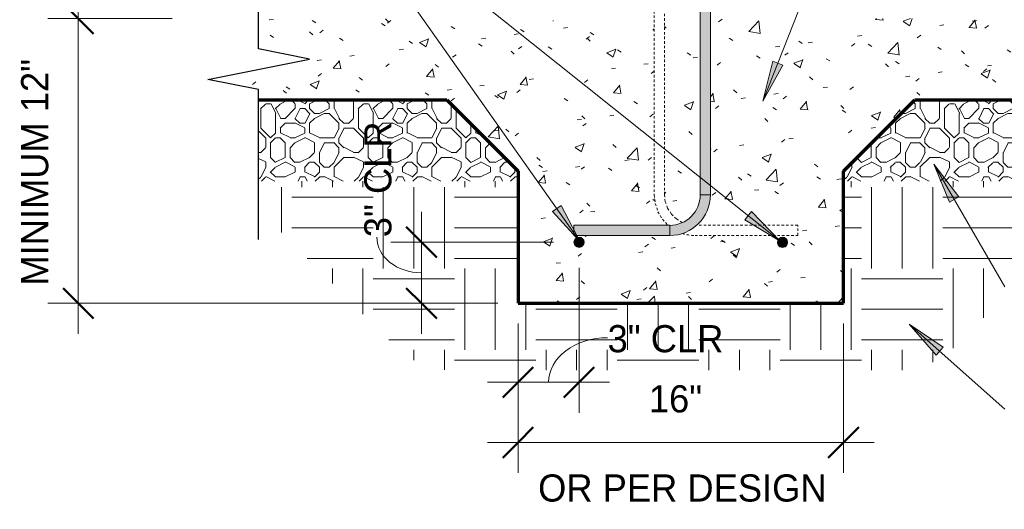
# Model space of a CAD drawing. Header units: inches. Extents: x 298 to 1415, y -40 to 187.
# Tile 16 of 32: x 1064 to 1112, y 32 to 56. Entities that reach past the tile are written whole.
import ezdxf

# ---------------------------------------------------------------- set-up
doc = ezdxf.new("R2010")
doc.units = ezdxf.units.IN
doc.header["$MEASUREMENT"] = 0
doc.linetypes.add('Hidden 1_8_', pattern=[0.1875, 0.125, -0.0625])
doc.layers.add('A-ANNO-DIMS', color=1, linetype='Continuous')
for name, color, linetype, lineweight in [('A-ANNO-DIMS-16', 1, 'Continuous', 9), ('A-ANNO-TEXT', 2, 'Continuous', 9), ('A-DETL', 5, 'Continuous', 70), ('A-DETL-GENF', 3, 'Continuous', 9), ('A-DETL-HLIN', 3, 'Continuous', 70), ('A-DETL-LLIN', 3, 'Continuous', 9), ('A-DETL-MBND', 5, 'Hidden 1_8_', 9)]:
    doc.layers.add(name, color=color, linetype=linetype, lineweight=lineweight)
doc.dimstyles.new('Linear_-_3_32__SBT_INCH_INCREM', dxfattribs={"dimscale": 12, "dimtxt": 0.125, "dimasz": 0.18, "dimexe": 0.125, "dimexo": 0.005208, "dimgap": 0.083333, "dimtad": 1, "dimtoh": 1, "dimdec": 0, "dimzin": 1, "dimdsep": 46, "dimlunit": 5, "dimtxsty": 'Standard', "dimtsz": 0.088388, "dimcen": 0.09, "dimdle": 0.125, "dimazin": 0, "dimtfac": 1, "dimtdec": 0, "dimtmove": 0, "dimatfit": 3, "dimfxl": 0, "dimtvp": 1, "dimtolj": 1, "dimtzin": 0, "dimarcsym": 0})
doc.dimstyles.new('Linear_-_3_32__SBT_TO_1_256', dxfattribs={"dimscale": 12, "dimtxt": 0.125, "dimasz": 0.18, "dimexe": 0.125, "dimexo": 0.005208, "dimgap": 0.083333, "dimtad": 1, "dimtoh": 1, "dimdec": 8, "dimzin": 3, "dimdsep": 46, "dimlunit": 4, "dimtxsty": 'Standard', "dimtsz": 0.088388, "dimcen": 0.09, "dimdle": 0.125, "dimazin": 1, "dimtfac": 1, "dimtdec": 8, "dimtmove": 0, "dimatfit": 3, "dimfxl": 0, "dimtvp": 1, "dimtolj": 1, "dimtzin": 0, "dimarcsym": 0})
pattern_1 = [(0, (985.105, 0), (4.8, 4.8), [0.48, -0.72, 0.24, -0.72, -2.64]), (0, (985.105, 0), (4.8, 4.8), [-2.16, 0.24, -2.4]), (0, (987.505, 0.48), (4.8, 4.8), [0.24, -4.56]), (0, (986.065, 0.72), (4.8, 4.8), [0.24, -0.48, 0.24, -3.84]), (0, (988.465, 0.96), (4.8, 4.8), [0.48, -4.32]), (0, (988.945, 1.2), (4.8, 4.8), [0.24, -4.56]), (0, (987.505, 1.68), (4.8, 4.8), [0.48, -4.32]), (0, (985.105, 1.92), (4.8, 4.8), [0.24, -0.48, 0.24, -1.2, -2.64]), (0, (985.105, 1.92), (4.8, 4.8), [-2.16, 0.72, -1.92]), (0, (988.465, 2.4), (4.8, 4.8), [0.48, -4.32]), (0, (985.585, 2.64), (4.8, 4.8), [0.48, -0.24, 0.24, -1.92, -1.92]), (0, (985.585, 2.64), (4.8, 4.8), [-2.88, 0.24, -1.68]), (0, (985.345, 2.88), (4.8, 4.8), [0.24, -4.56]), (0, (987.025, 3.12), (4.8, 4.8), [0.24, -0.24, 0.24, -4.08]), (0, (986.305, 3.36), (4.8, 4.8), [0.24, -4.56]), (0, (989.425, 3.6), (4.8, 4.8), [0.24, -4.56]), (0, (987.265, 3.84), (4.8, 4.8), [0.24, -1.92, 0.24, -2.4]), (0, (987.265, 4.08), (4.8, 4.8), [0.48, -4.32]), (0, (988.225, 4.32), (4.8, 4.8), [0.48, -4.32]), (0, (985.345, 4.56), (4.8, 4.8), [0.24, -2.88, 0.48, -1.2]), (90, (985.105, 2.16), (-4.8, 4.8), [0.96, -0.96, 0.48, -2.4]), (90, (985.345, 2.16), (-4.8, 4.8), [0.24, -1.68, 0.48, -2.4]), (90, (985.585, 0.96), (-4.8, 4.8), [0.72, -4.08]), (90, (985.825, 0.96), (-4.8, 4.8), [0.48, -4.32]), (90, (986.065, 0.24), (-4.8, 4.8), [0.24, -2.88, 0.24, -0.24, -1.2]), (90, (986.065, 0.24), (-4.8, 4.8), [-3.6, 0.48, -0.72]), (90, (986.545, 0.24), (-4.8, 4.8), [0.24, -1.68, 0.24, -2.64]), (90, (986.785, 2.16), (-4.8, 4.8), [0.48, -0.72, 0.24, -0.24, -3.12]), (90, (986.785, 2.16), (-4.8, 4.8), [-1.68, 0.48, -2.64]), (90, (987.025, 1.2), (-4.8, 4.8), [0.48, -2.64, 0.24, -1.44]), (90, (987.265, 0.24), (-4.8, 4.8), [0.24, -0.24, 0.48, -3.84]), (90, (987.745, 3.36), (-4.8, 4.8), [0.24, -4.56]), (90, (987.985, 3.36), (-4.8, 4.8), [0.48, -0.48, 0.24, -0.24, -3.36]), (90, (987.985, 3.36), (-4.8, 4.8), [-1.44, 0.48, -2.88]), (90, (988.225, 1.2), (-4.8, 4.8), [0.24, -0.24, 0.24, -0.48, -3.6]), (90, (988.225, 1.2), (-4.8, 4.8), [-1.2, 0.24, -3.36]), (90, (988.945, 2.88), (-4.8, 4.8), [0.96, -3.84]), (90, (989.185, 2.4), (-4.8, 4.8), [0.96, -0.72, 0.48, -2.64]), (90, (989.425, 0.48), (-4.8, 4.8), [0.24, -0.72, 0.48, -3.36]), (90, (989.665, 0.96), (-4.8, 4.8), [0.72, -4.08]), (45, (987.025, 0), (4e-16, 4.79984), [0.339, -6.449]), (45, (989.665, 0.24), (4e-16, 4.79984), [0.339, -5.77, 0.339, -0.339]), (45, (986.545, 0.48), (4e-16, 4.79984), [0.339, -2.715, 0.339, -3.394]), (45, (987.745, 0.48), (4e-16, 4.79984), [0.339, -5.431, 0.339, -0.679]), (45, (987.985, 0.48), (4e-16, 4.79984), [0.679, -2.715, 0.679, -2.715]), (45, (986.785, 0.96), (4e-16, 4.79984), [0.339, -3.055, 0.339, -0.339, -2.715]), (45, (986.785, 0.96), (4e-16, 4.79984), [-4.073, 0.339, -2.376]), (45, (989.185, 1.2), (4e-16, 4.79984), [0.339, -0.339, 0.339, -5.77]), (45, (985.825, 1.44), (4e-16, 4.79984), [0.339, -4.073, 0.339, -2.037]), (45, (989.665, 1.92), (4e-16, 4.79984), [0.339, -0.339, 0.339, -1.358, -4.413]), (45, (989.665, 1.92), (4e-16, 4.79984), [-2.376, 0.339, -4.073]), (45, (986.785, 2.64), (4e-16, 4.79984), [0.339, -6.449]), (45, (985.585, 2.88), (4e-16, 4.79984), [0.679, -6.109]), (45, (985.105, 3.36), (4e-16, 4.79984), [0.339, -0.339, 0.339, -5.77]), (45, (987.745, 4.08), (4e-16, 4.79984), [0.339, -6.449]), (45, (989.185, 4.56), (4e-16, 4.79984), [0.339, -6.449]), (135, (987.265, 0.48), (4e-16, 4.79984), [0.339, -6.449]), (135, (987.505, 0.48), (4e-16, 4.79984), [0.339, -6.449]), (135, (986.065, 0.72), (4e-16, 4.79984), [0.339, -1.358, 0.679, -4.412]), (135, (985.105, 0.72), (4e-16, 4.79984), [0.339, -6.449]), (135, (988.225, 1.44), (4e-16, 4.79984), [0.339, -2.715, 0.339, -3.394]), (135, (988.465, 1.44), (4e-16, 4.79984), [0.339, -2.037, 0.339, -2.036, -2.037]), (135, (988.465, 1.44), (4e-16, 4.79984), [-4.752, 0.339, -1.697]), (135, (985.585, 1.68), (4e-16, 4.79984), [0.339, -6.449]), (135, (989.425, 1.92), (4e-16, 4.79984), [0.679, -1.697, 0.339, -0.339, -3.734]), (135, (989.425, 1.92), (4e-16, 4.79984), [-3.054, 0.339, -3.394]), (135, (986.305, 2.64), (4e-16, 4.79984), [0.339, -6.449]), (135, (988.225, 2.64), (4e-16, 4.79984), [0.679, -6.109]), (135, (988.465, 2.64), (4e-16, 4.79984), [0.339, -6.449]), (135, (987.025, 3.12), (4e-16, 4.79984), [0.339, -6.449]), (135, (985.585, 3.84), (4e-16, 4.79984), [0.339, -6.449]), (135, (989.425, 3.84), (4e-16, 4.79984), [0.339, -6.449]), (26.565, (985.585, 0), (4.799944, -0.00045), [0.537, -10.196]), (26.565, (985.105, 0.48), (4.799944, -0.00045), [0.537, -10.196]), (26.565, (985.105, 0.72), (4.799944, -0.00045), [0.537, -10.196]), (26.565, (986.305, 0.72), (4.799944, -0.00045), [0.537, -10.196]), (26.565, (986.065, 1.68), (4.799944, -0.00045), [0.537, -10.196]), (26.565, (986.065, 1.92), (4.799944, -0.00045), [0.537, -10.196]), (26.565, (987.025, 2.88), (4.799944, -0.00045), [0.537, -10.196]), (26.565, (987.265, 3.12), (4.799944, -0.00045), [0.537, -10.196]), (26.565, (985.345, 3.6), (4.799944, -0.00045), [0.537, -10.196]), (26.565, (986.785, 3.6), (4.799944, -0.00045), [0.537, -10.196]), (63.435, (989.185, 0), (-0.00045, 4.799944), [0.537, -10.196]), (63.435, (987.985, 0.72), (-0.00045, 4.799944), [0.537, -10.196]), (63.435, (987.265, 1.2), (-0.00045, 4.799944), [0.537, -10.196]), (63.435, (987.985, 1.92), (-0.00045, 4.799944), [0.537, -10.196]), (63.435, (988.225, 1.92), (-0.00045, 4.799944), [0.537, -10.196]), (63.435, (986.545, 2.64), (-0.00045, 4.799944), [0.537, -10.196]), (63.435, (986.065, 2.88), (-0.00045, 4.799944), [0.537, -10.196]), (63.435, (987.985, 3.84), (-0.00045, 4.799944), [0.537, -10.196]), (63.435, (986.065, 4.32), (-0.00045, 4.799944), [0.537, -10.196]), (116.565, (985.345, 2.88), (0.00045, 4.799944), [0.537, -10.196]), (116.565, (988.225, 2.88), (0.00045, 4.799944), [0.537, -10.196]), (116.565, (985.105, 3.12), (0.00045, 4.799944), [0.537, -10.196]), (116.565, (988.945, 3.84), (0.00045, 4.799944), [0.537, -10.196]), (116.565, (985.825, 4.08), (0.00045, 4.799944), [0.537, -10.196]), (116.565, (986.785, 4.32), (0.00045, 4.799944), [0.537, -10.196]), (153.435, (987.025, 0), (-4.799944, -0.00045), [0.537, -10.196]), (153.435, (986.065, 0.48), (-4.799944, -0.00045), [0.537, -10.196]), (153.435, (989.425, 0.72), (-4.799944, -0.00045), [0.537, -10.196]), (153.435, (988.945, 1.2), (-4.799944, -0.00045), [0.537, -10.196]), (153.435, (987.025, 1.68), (-4.799944, -0.00045), [0.537, -10.196]), (153.435, (985.825, 1.92), (-4.799944, -0.00045), [0.537, -10.196]), (153.435, (987.265, 1.92), (-4.799944, -0.00045), [0.537, -10.196]), (153.435, (986.545, 2.4), (-4.799944, -0.00045), [0.537, -10.196]), (153.435, (986.545, 3.6), (-4.799944, -0.00045), [0.537, -10.196]), (153.435, (985.105, 4.56), (-4.799944, -0.00045), [0.537, -10.196]), (153.435, (987.985, 4.56), (-4.799944, -0.00045), [0.537, -10.196]), (153.435, (988.465, 4.56), (-4.799944, -0.00045), [0.537, -10.196])]
pattern_2 = [(50, (985.105, 0), (4.59071, -0.40187), [0.48, -5.28]), (355, (985.105, 0), (-0.88784, 4.8137), [0.384, -4.224]), (100.451, (985.487, -0.033), (3.70197, 4.41272), [0.408, -4.487]), (46.184, (985.105, 1.28), (6.83066, -1.05904), [0.72, -7.92]), (96.636, (985.674, 1.192), (5.98166, 6.234), [0.612, -6.731]), (351.184, (985.105, 1.28), (5.98208, 6.23382), [0.576, -6.336]), (21, (985.745, 0.96), (3.82029, -2.5771), [0.48, -5.28]), (326, (985.745, 0.96), (1.5572, 4.64059), [0.384, -4.224]), (71.451, (986.063, 0.745), (5.37715, 2.0647), [0.408, -4.487]), (37.5, (985.105, 0), (0.077972, 2.130786), [0.211, -3.962, 0.211, -4.077, -4.24]), (37.5, (985.105, 0), (0.077972, 2.130786), [-8.461, 0.211, -4.029]), (7.5, (985.105, 0), (1.683907, 2.52439), [0.211, -2.234, 0.211, -3.866, -1.616]), (7.5, (985.105, 0), (1.683907, 2.52439), [-6.522, 0.211, -1.405]), (327.5, (983.678, 0), (3.416527, -0.144297), [0.211, -1.389, 0.211, -4.781, -6.624]), (327.5, (983.678, 0), (3.416527, -0.144297), [-6.592, 0.211, -6.413]), (317.5, (983.038, 0), (3.732463, 0.640715), [0.211, -1.869, 0.211, -3.104, -4.704]), (317.5, (983.038, 0), (3.732463, 0.640715), [-5.395, 0.211, -4.493])]

# ---------------------------------------------------------------- blocks, each defined once
blk = doc.blocks.new('Break Line1 - B_ WITH SLAB0')
at = {"layer": 'A-DETL-GENF', "lineweight": 30}
for p, q in [((-1, 0), (-0.5, 2.5)), ((-0.5, 2.5), (0.5, -2.5)), ((-8.372, 0), (-1, 0)), ((0.5, -2.5), (1, 0)), ((1, 0), (7.558, 0))]:
    blk.add_line(p, q, dxfattribs=at)
blk = doc.blocks.new('Reinf Bar Secti_ WITH SLAB0')
at = {"layer": 'A-DETL-GENF'}
h = blk.add_hatch(color=256, dxfattribs=at)
edge = h.paths.add_edge_path(flags=0)
edge.add_arc((0, 0), 0.25, 180, 360)
edge.add_arc((0, 0), 0.25, 0, 180)
for start, end in [(0, 180), (180, 0)]:
    blk.add_arc((0, 0), 0.25, start, end, dxfattribs=at)
blk = doc.blocks.new('Reinf Bar Secti_ WITH SLAB3')
at = {"layer": 'A-DETL-GENF'}
h = blk.add_hatch(color=256, dxfattribs=at)
edge = h.paths.add_edge_path(flags=0)
edge.add_arc((0, 0), 0.25, 180, 360)
edge.add_arc((0, 0), 0.25, 360, 540)
for start, end in [(360, 180), (180, 360)]:
    blk.add_arc((0, 0), 0.25, start, end, dxfattribs=at)
blk = doc.blocks.new('Reinf Bar Eleva_ WITH SLAB1')
at = {"layer": 'A-DETL-GENF'}
blk.add_hatch(color=256, dxfattribs=at).paths.add_polyline_path([(32.67, 0), (0, 0), (0, -0.5), (32.67, -0.5)], flags=0)
for p, q in [((32.67, 0), (0, 0)), ((0, 0), (0, -0.5)), ((32.67, -0.5), (32.67, 0)), ((0, -0.5), (32.67, -0.5))]:
    blk.add_line(p, q, dxfattribs=at)
blk = doc.blocks.new('Reinf Bar Eleva_ WITH SLAB2')
at = {"layer": 'A-DETL-GENF'}
blk.add_hatch(color=256, dxfattribs=at).paths.add_polyline_path([(4.706, 0), (0, 0), (0, -0.5), (4.706, -0.5)], flags=0)
for p, q in [((4.706, 0), (0, 0)), ((0, 0), (0, -0.5)), ((4.706, -0.5), (4.706, 0)), ((0, -0.5), (4.706, -0.5))]:
    blk.add_line(p, q, dxfattribs=at)
blk = doc.blocks.new('DIMBLOCK51-INTE_ WITH SLAB0')
at = {"layer": 'A-ANNO-DIMS-16'}
for p, q in [((1066.617, 57.295), (1066.617, 40.295)), ((1071.229, 55.795), (1065.117, 55.795)), ((1066.617, 55.795), (1071.229, 55.795)), ((1087.229, 41.795), (1065.117, 41.795)), ((1066.617, 41.795), (1087.229, 41.795))]:
    blk.add_line(p, q, dxfattribs=at)
at = {"layer": 'A-ANNO-DIMS-16', "lineweight": 50}
for p, q in [((1066.617, 55.795), (1065.867, 56.545)), ((1066.617, 55.795), (1067.367, 55.045)), ((1066.617, 41.795), (1065.867, 42.545)), ((1066.617, 41.795), (1067.367, 41.045))]:
    blk.add_line(p, q, dxfattribs=at)
at = {"layer": 'A-ANNO-DIMS-16', "color": 0, "insert": (1063.806, 42.664), "char_height": 1.33411, "width": 14.71429, "attachment_point": 1, "rotation": 90, "line_spacing_factor": 1.070803}
blk.add_mtext('\\fStylus BT|b0|i0|c0|p34|;MINIMUM 12"', dxfattribs=at)
blk = doc.blocks.new('DIMBLOCK52-INTE_ WITH SLAB0')
at = {"layer": 'A-ANNO-DIMS-16'}
for p, q in [((1088.229, 40.795), (1088.229, 33.457)), ((1088.229, 34.957), (1088.229, 40.795)), ((1104.229, 40.795), (1104.229, 33.457)), ((1104.229, 34.957), (1104.229, 40.795)), ((1086.729, 34.957), (1105.729, 34.957))]:
    blk.add_line(p, q, dxfattribs=at)
at = {"layer": 'A-ANNO-DIMS-16', "lineweight": 50}
for p, q in [((1088.229, 34.957), (1088.979, 35.707)), ((1104.229, 34.957), (1104.979, 35.707)), ((1088.229, 34.957), (1087.479, 34.207)), ((1104.229, 34.957), (1103.479, 34.207))]:
    blk.add_line(p, q, dxfattribs=at)
at = {"layer": 'A-ANNO-DIMS-16', "color": 0, "char_height": 1.33411, "attachment_point": 1, "line_spacing_factor": 1.070803}
for s, insert, width in [('\\fStylus BT|b0|i0|c0|p34|;16"', (1094.658, 37.768), 3.77143), ('\\fStylus BT|b0|i0|c0|p34|;OR PER DESIGN', (1089.217, 33.387), 16.82857)]:
    blk.add_mtext(s, dxfattribs=dict(at, insert=insert, width=width))
blk = doc.blocks.new('DIMBLOCK53-INTE_ WITH SLAB0')
at = {"layer": 'A-ANNO-DIMS-16'}
for p, q in [((1091.229, 43.545), (1091.229, 36.413)), ((1091.229, 37.913), (1091.229, 43.545)), ((1088.229, 40.795), (1088.229, 36.413)), ((1088.229, 37.913), (1088.229, 40.795)), ((1086.729, 37.913), (1092.729, 37.913))]:
    blk.add_line(p, q, dxfattribs=at)
at = {"layer": 'A-ANNO-DIMS-16', "lineweight": 50}
for p, q in [((1088.229, 37.913), (1088.979, 38.663)), ((1091.229, 37.913), (1091.979, 38.663)), ((1088.229, 37.913), (1087.479, 37.163)), ((1091.229, 37.913), (1090.479, 37.163))]:
    blk.add_line(p, q, dxfattribs=at)
at = {"layer": 'A-ANNO-DIMS-16'}
blk.add_ellipse((1092.631, 37.913), major_axis=(2.902, 0), ratio=0.754702, start_param=1.570796, end_param=3.141593, dxfattribs=at)
at = {"layer": 'A-ANNO-DIMS-16', "color": 0, "insert": (1092.631, 40.723), "char_height": 1.33411, "width": 7, "attachment_point": 1, "line_spacing_factor": 1.070803}
blk.add_mtext('\\fStylus BT|b0|i0|c0|p34|;3" CLR', dxfattribs=at)
blk = doc.blocks.new('DIMBLOCK54-INTE_ WITH SLAB0')
at = {"layer": 'A-ANNO-DIMS-16'}
for p, q in [((1083.484, 40.295), (1083.484, 46.295)), ((1089.979, 44.795), (1081.984, 44.795)), ((1083.484, 44.795), (1089.979, 44.795)), ((1087.229, 41.795), (1081.984, 41.795)), ((1083.484, 41.795), (1087.229, 41.795))]:
    blk.add_line(p, q, dxfattribs=at)
at = {"layer": 'A-ANNO-DIMS-16', "lineweight": 50}
for p, q in [((1083.484, 44.795), (1082.734, 45.545)), ((1083.484, 44.795), (1084.234, 44.045)), ((1083.484, 41.795), (1082.734, 42.545)), ((1083.484, 41.795), (1084.234, 41.045))]:
    blk.add_line(p, q, dxfattribs=at)
at = {"layer": 'A-ANNO-DIMS-16'}
blk.add_ellipse((1083.484, 45.043), major_axis=(2.19, 0), ratio=0.798209, start_param=3.141593, end_param=4.712389, dxfattribs=at)
at = {"layer": 'A-ANNO-DIMS-16', "color": 0, "insert": (1080.673, 45.043), "char_height": 1.33411, "width": 7, "attachment_point": 1, "rotation": 90, "line_spacing_factor": 1.070803}
blk.add_mtext('\\fStylus BT|b0|i0|c0|p34|;3" CLR', dxfattribs=at)

msp = doc.modelspace()

# ---------------------------------------------------------------- hatches: boundary and pattern name
at = {"layer": 'A-ANNO-TEXT'}
for points in [[(1101.23853152, 53.49913969), (1100.74881928, 53.69278887), (1100.25821964, 51.73609739)], [(1109.43617594, 46.76811349), (1109.89147484, 47.03272829), (1108.65885094, 48.62959016)], [(1090.34585026, 46.60488614), (1089.9157164, 46.30107215), (1091.28463151, 44.81938361)], [(1099.70607708, 46.30619559), (1099.37755817, 45.89462128), (1101.10492622, 44.85273399)], [(1108.77346381, 39.24621935), (1109.12270955, 39.64035828), (1107.4511955, 40.76968122)]]:
    msp.add_hatch(color=7, dxfattribs=at).paths.add_polyline_path(points, flags=0)
at = {"layer": 'A-DETL-GENF'}
h = msp.add_hatch(dxfattribs=at)
h.set_pattern_fill('FP6_16', style=0, pattern_type=2)
h.set_pattern_definition(pattern_2)
edge = h.paths.add_edge_path(flags=0)
edge.add_line((1084.72894661, 51.79482759), (1088.22894661, 48.29482759))
edge.add_line((1088.22894661, 48.29482759), (1088.22894661, 41.79482759))
edge.add_line((1088.22894661, 41.79482759), (1104.22894661, 41.79482759))
edge.add_line((1104.22894661, 41.79482759), (1104.22894661, 48.29482759))
edge.add_line((1104.22894661, 48.29482759), (1107.72894661, 51.79482759))
edge.add_line((1107.72894661, 51.79482759), (1116.97894661, 51.79482759))
edge.add_line((1116.97894661, 51.79482759), (1116.97894661, 52.29482759))
edge.add_line((1116.97894661, 52.29482759), (1119.47894661, 52.79482759))
edge.add_line((1119.47894661, 52.79482759), (1114.47894661, 53.79482759))
edge.add_line((1114.47894661, 53.79482759), (1116.97894661, 54.29482759))
edge.add_line((1116.97894661, 54.29482759), (1116.97894661, 55.79482759))
edge.add_line((1116.97894661, 55.79482759), (1102.22894661, 55.79482759))
edge.add_line((1102.22894661, 55.79482759), (1097.68446164, 55.79482759))
edge.add_line((1097.68446164, 55.79482759), (1097.68446164, 47.12530278))
edge.add_spline(control_points=[(1097.68446164, 47.12530278), (1097.67987841, 46.9833432), (1097.64331821, 46.70021909), (1097.50306217, 46.29700235), (1097.28563942, 45.9308914), (1097.09392336, 45.72130874), (1096.98912246, 45.62702644)], knot_values=[0, 0, 0, 0, 0.4261006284, 0.8496594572, 1.2721504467, 1.6950587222, 1.6950587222, 1.6950587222, 1.6950587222], degree=3, periodic=0)
edge.add_line((1096.98912246, 45.62702644), (1101.97894661, 45.62702644))
edge.add_line((1101.97894661, 45.62702644), (1101.97894661, 45.12702644))
edge.add_line((1101.97894661, 45.12702644), (1096.92759131, 45.12702644))
edge.add_spline(control_points=[(1096.92759131, 45.12702644), (1096.82259112, 45.1360868), (1096.6140926, 45.16341728), (1096.40894986, 45.2096846), (1096.30810712, 45.23736082)], knot_values=[0, 0, 0, 0, 0.3161710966, 0.6298860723, 0.6298860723, 0.6298860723, 0.6298860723], degree=3, periodic=0)
edge.add_spline(control_points=[(1096.30810712, 45.23736082), (1096.20670239, 45.20918544), (1096.00021822, 45.16239832), (1095.79022003, 45.13558366), (1095.68446164, 45.12702644)], knot_values=[0, 0, 0, 0, 0.3157387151, 0.6340507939, 0.6340507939, 0.6340507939, 0.6340507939], degree=3, periodic=0)
edge.add_line((1095.68446164, 45.12702644), (1090.97894661, 45.12702644))
edge.add_line((1090.97894661, 45.12702644), (1090.97894661, 45.62702644))
edge.add_line((1090.97894661, 45.62702644), (1095.62517681, 45.62702644))
edge.add_spline(control_points=[(1095.62517681, 45.62702644), (1095.52003358, 45.7212626), (1095.32766047, 45.93088792), (1095.10947897, 46.29738486), (1094.96876677, 46.70121807), (1094.93214608, 46.98482988), (1094.92759131, 47.12702644)], knot_values=[0, 0, 0, 0, 0.4235799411, 0.8467789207, 1.2710577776, 1.6978662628, 1.6978662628, 1.6978662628, 1.6978662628], degree=3, periodic=0)
edge.add_line((1094.92759131, 47.12702644), (1094.92759131, 55.79482759))
edge.add_line((1094.92759131, 55.79482759), (1090.22894661, 55.79482759))
edge.add_line((1090.22894661, 55.79482759), (1075.47894661, 55.79482759))
edge.add_line((1075.47894661, 55.79482759), (1075.47894661, 54.29482759))
edge.add_line((1075.47894661, 54.29482759), (1077.97894661, 53.79482759))
edge.add_line((1077.97894661, 53.79482759), (1072.97894661, 52.79482759))
edge.add_line((1072.97894661, 52.79482759), (1075.47894661, 52.29482759))
edge.add_line((1075.47894661, 52.29482759), (1075.47894661, 51.79482759))
edge.add_line((1075.47894661, 51.79482759), (1084.72894661, 51.79482759))
edge = h.paths.add_edge_path(flags=0)
edge.add_arc((1091.22894661, 44.79482759), 0.25, 0, 180)
edge.add_arc((1091.22894661, 44.79482759), 0.25, 180, 360)
edge = h.paths.add_edge_path(flags=0)
edge.add_arc((1101.22894661, 44.79482759), 0.25, 0, 180)
edge.add_arc((1101.22894661, 44.79482759), 0.25, 180, 360)
h = msp.add_hatch(dxfattribs=at)
h.set_pattern_fill('FP6_16', style=0, pattern_type=2)
h.set_pattern_definition(pattern_2)
edge = h.paths.add_edge_path(flags=0)
edge.add_line((1095.42759131, 55.79482759), (1095.42759131, 47.12702644))
edge.add_spline(control_points=[(1095.42759131, 47.12702644), (1095.43014901, 47.01321627), (1095.45954277, 46.785667), (1095.59806934, 46.41140185), (1095.82016754, 46.10943401), (1096.08297073, 45.89416415), (1096.23114158, 45.80992234), (1096.30810712, 45.77392692)], knot_values=[0, 0, 0, 0, 0.3415167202, 0.6815745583, 1.1886816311, 1.4422079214, 1.6971084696, 1.6971084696, 1.6971084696, 1.6971084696], degree=3, periodic=0)
edge.add_spline(control_points=[(1096.30810712, 45.77392692), (1096.40993683, 45.82199588), (1096.60406935, 45.94040497), (1096.88838021, 46.21710424), (1097.07425227, 46.54164192), (1097.16518609, 46.86948516), (1097.18250856, 47.03983058), (1097.18446164, 47.12530278)], knot_values=[0, 0, 0, 0, 0.3378153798, 0.675547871, 1.1818197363, 1.436113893, 1.6925974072, 1.6925974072, 1.6925974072, 1.6925974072], degree=3, periodic=0)
edge.add_line((1097.18446164, 47.12530278), (1097.18446164, 55.79482759))
edge.add_line((1097.18446164, 55.79482759), (1095.42759131, 55.79482759))
h = msp.add_hatch(dxfattribs=at)
h.set_pattern_fill('FP6_18', style=0, pattern_type=2)
h.set_pattern_definition(pattern_1)
h.paths.add_polyline_path([(1088.22894661, 47.79482759), (1088.22894661, 48.29482759), (1084.72894661, 51.79482759), (1075.47894661, 51.79482759), (1075.47894661, 47.79482759)], flags=0)
h = msp.add_hatch(dxfattribs=at)
h.set_pattern_fill('FP6_18', style=0, pattern_type=2)
h.set_pattern_definition(pattern_1)
h.paths.add_polyline_path([(1107.72894661, 51.79482759), (1104.22894661, 48.29482759), (1104.22894661, 47.79482759), (1116.97894661, 47.79482759), (1116.97894661, 51.79482759)], flags=0)
h = msp.add_hatch(dxfattribs=at)
h.set_pattern_fill('FP6_19', style=0, pattern_type=2)
h.set_pattern_definition([(0, (985.105, 0), (4, 4), [4, -4]), (0, (985.105, 1.5), (4, 4), [4, -4]), (0, (985.105, 3), (4, 4), [4, -4]), (90, (985.605, 3.5), (-4, 4), [4, -4]), (90, (987.105, 3.5), (-4, 4), [4, -4]), (90, (988.605, 3.5), (-4, 4), [4, -4])])
edge = h.paths.add_edge_path(flags=0)
edge.add_spline(control_points=[(1082.19993032, 39.67745573), (1082.32483341, 39.55363165), (1082.58790777, 39.32279484), (1083.16825538, 38.93446598), (1083.81827515, 38.66521898), (1084.50323284, 38.52944122), (1084.85248079, 38.50664583), (1085.02835745, 38.50588285)], knot_values=[0, 0, 0, 0, 0.527634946, 1.0463933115, 2.0906028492, 2.6093612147, 3.1369961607, 3.1369961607, 3.1369961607, 3.1369961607], degree=3, periodic=0)
edge.add_line((1085.02835745, 38.50588285), (1106.87396723, 38.50588285))
edge.add_spline(control_points=[(1106.87396723, 38.50588285), (1107.04984389, 38.50664583), (1107.39909183, 38.52944122), (1108.08404952, 38.66521898), (1108.73406929, 38.93446598), (1109.3144169, 39.32279484), (1109.57749127, 39.55363165), (1109.70239435, 39.67745573)], knot_values=[0, 0, 0, 0, 0.527634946, 1.0463933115, 2.0906028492, 2.6093612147, 3.1369961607, 3.1369961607, 3.1369961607, 3.1369961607], degree=3, periodic=0)
edge.add_line((1109.70239435, 39.67745573), (1116.97894661, 46.95400799))
edge.add_line((1116.97894661, 46.95400799), (1116.97894661, 47.79482759))
edge.add_line((1116.97894661, 47.79482759), (1104.22894661, 47.79482759))
edge.add_line((1104.22894661, 47.79482759), (1104.22894661, 41.79482759))
edge.add_line((1104.22894661, 41.79482759), (1088.22894661, 41.79482759))
edge.add_line((1088.22894661, 41.79482759), (1088.22894661, 47.79482759))
edge.add_line((1088.22894661, 47.79482759), (1075.47894661, 47.79482759))
edge.add_line((1075.47894661, 47.79482759), (1075.47894661, 46.39843944))
edge.add_line((1075.47894661, 46.39843944), (1082.19993032, 39.67745573))
h = msp.add_hatch(color=7, dxfattribs=at)
edge = h.paths.add_edge_path(flags=0)
edge.add_line((1097.68446164, 47.12530278), (1097.18446164, 47.12530278))
edge.add_arc((1095.68446164, 47.12530278), 1.5, 270, 360, ccw=False)
edge.add_line((1095.68446164, 45.62530278), (1095.68446164, 45.12530278))
edge.add_arc((1095.68446164, 47.12530278), 2, 270, 360)

# ---------------------------------------------------------------- linework, layer by layer
at = {"layer": 'A-ANNO-TEXT', "color": 7}
for p, q in [((1100.25821964, 51.73609739), (1109.1210309, 74.14893311)), ((1091.28463151, 44.81938361), (1078.53823008, 62.86548774)), ((1101.10492622, 44.85273399), (1078.53823008, 62.86548774)), ((1100.74881928, 53.69278887), (1100.25821964, 51.73609739)), ((1100.25821964, 51.73609739), (1101.23853152, 53.49913969)), ((1101.23853152, 53.49913969), (1100.74881928, 53.69278887)), ((1109.89147484, 47.03272829), (1108.65885094, 48.62959016)), ((1108.65885094, 48.62959016), (1109.43617594, 46.76811349)), ((1108.65885094, 48.62959016), (1112.15630737, 42.61183101)), ((1109.43617594, 46.76811349), (1109.89147484, 47.03272829)), ((1090.34585026, 46.60488614), (1089.9157164, 46.30107215)), ((1091.28463151, 44.81938361), (1090.34585026, 46.60488614)), ((1089.9157164, 46.30107215), (1091.28463151, 44.81938361)), ((1099.70607708, 46.30619559), (1099.37755817, 45.89462128)), ((1101.10492622, 44.85273399), (1099.70607708, 46.30619559)), ((1099.37755817, 45.89462128), (1101.10492622, 44.85273399)), ((1109.12270955, 39.64035828), (1107.4511955, 40.76968122)), ((1107.4511955, 40.76968122), (1108.77346381, 39.24621935)), ((1107.4511955, 40.76968122), (1112.15630737, 36.6004906)), ((1108.77346381, 39.24621935), (1109.12270955, 39.64035828))]:
    msp.add_line(p, q, dxfattribs=at)
at = {"layer": 'A-DETL'}
for p, q in [((1084.72894661, 51.79482759), (1088.22894661, 48.29482759)), ((1104.22894661, 48.29482759), (1107.72894661, 51.79482759)), ((1088.22894661, 48.29482759), (1088.22894661, 41.79482759)), ((1104.22894661, 41.79482759), (1104.22894661, 48.29482759)), ((1088.22894661, 41.79482759), (1104.22894661, 41.79482759))]:
    msp.add_line(p, q, dxfattribs=at)
at = {"layer": 'A-DETL-HLIN'}
for p, q in [((1075.47894661, 51.79482759), (1084.72894661, 51.79482759)), ((1107.72894661, 51.79482759), (1116.97894661, 51.79482759))]:
    msp.add_line(p, q, dxfattribs=at)
at = {"layer": 'A-DETL-LLIN'}
for p, q in [((1089.93704504, 55.66988943), (1089.97894661, 55.66988943)), ((1095.68446164, 45.12702644), (1095.68446164, 45.12530278))]:
    msp.add_line(p, q, dxfattribs=at)
for radius in [1.5, 2]:
    msp.add_arc((1095.68446164, 47.12530278), radius, 270, 360, dxfattribs=at)
at = {"layer": 'A-DETL-MBND'}
for p, q in [((1094.92759131, 79.79482759), (1094.92759131, 47.12702644)), ((1095.42759131, 47.12702644), (1095.42759131, 79.79482759)), ((1101.97894661, 45.62702644), (1096.98912246, 45.62702644)), ((1101.97894661, 45.12702644), (1101.97894661, 45.62702644)), ((1096.92759131, 45.12702644), (1101.97894661, 45.12702644))]:
    msp.add_line(p, q, dxfattribs=at)
for points in [[(1094.92759131, 47.12702644), (1094.97321913, 46.70225663), (1095.1080207, 46.29686814), (1095.32584532, 45.92935797), (1095.61643167, 45.6169546)], [(1096.30323921, 45.76329426), (1096.01090623, 45.93972342), (1095.7659513, 46.17803093), (1095.58129498, 46.46559905), (1095.46652244, 46.78750067), (1095.42759131, 47.12702644)]]:
    msp.add_lwpolyline(points, dxfattribs=at)
msp.add_arc((1096.92701743, 47.12132224), 1.99429589, 251.807679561, 270.016487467, dxfattribs=at)

# ---------------------------------------------------------------- block references
at = {"layer": 'A-DETL-GENF'}
for name, p, rotation in [('Reinf Bar Eleva_ WITH SLAB1', (1097.68446164, 79.79482759), 269.9999999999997), ('Break Line1 - B_ WITH SLAB0', (1075.47894661, 53.29482759), 89.9999999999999), ('Reinf Bar Eleva_ WITH SLAB2', (1095.68446164, 45.12702644), 180), ('Reinf Bar Secti_ WITH SLAB3', (1101.22894661, 44.79482759), 180)]:
    msp.add_blockref(name, p, dxfattribs=dict(at, rotation=rotation))
msp.add_blockref('Reinf Bar Secti_ WITH SLAB0', (1091.22894661, 44.79482759), dxfattribs=at)

# ---------------------------------------------------------------- dimensions: what is measured, and where the dimension line sits
at = {"layer": 'A-ANNO-DIMS', "lineweight": 9}
dim = msp.add_linear_dim(base=(1066.6167473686, 41.7948275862), p1=(1072.22894661, 55.7948275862), p2=(1088.22894661, 41.7948275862), angle=90, dimstyle='Linear_-_3_32__SBT_TO_1_256', dxfattribs=at)
dim.commit()
dim.dimension.update_dxf_attribs({"geometry": 'DIMBLOCK51-INTE_ WITH SLAB0', "text_midpoint": (1064.8667473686, 48.7948275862)})
dim = msp.add_linear_dim(base=(1083.48378564, 44.79482759), p1=(1088.22894661, 41.79482759), p2=(1090.97894661, 44.79482759), angle=90, dimstyle='Linear_-_3_32__SBT_TO_1_256', override={"dimpost": '<>CLR'}, dxfattribs=at)
dim.commit()
dim.dimension.update_dxf_attribs({"geometry": 'DIMBLOCK54-INTE_ WITH SLAB0', "text_midpoint": (1087.73378564, 48.66614793)})
dim = msp.add_linear_dim(base=(1091.22894661, 37.91262058), p1=(1088.22894661, 41.79482759), p2=(1091.22894661, 44.54482759), dimstyle='Linear_-_3_32__SBT_TO_1_256', override={"dimpost": '<>CLR'}, dxfattribs=at)
dim.commit()
dim.dimension.update_dxf_attribs({"geometry": 'DIMBLOCK53-INTE_ WITH SLAB0', "text_midpoint": (1097.60026695, 39.66262058)})
dim = msp.add_linear_dim(base=(1104.22894661, 34.95737153), p1=(1088.22894661, 41.79482759), p2=(1104.22894661, 41.79482759), dimstyle='Linear_-_3_32__SBT_INCH_INCREM', dxfattribs=at)
dim.commit()
dim.dimension.update_dxf_attribs({"geometry": 'DIMBLOCK52-INTE_ WITH SLAB0', "text_midpoint": (1096.22894661, 36.70737153)})

doc.saveas('drawing.dxf')
